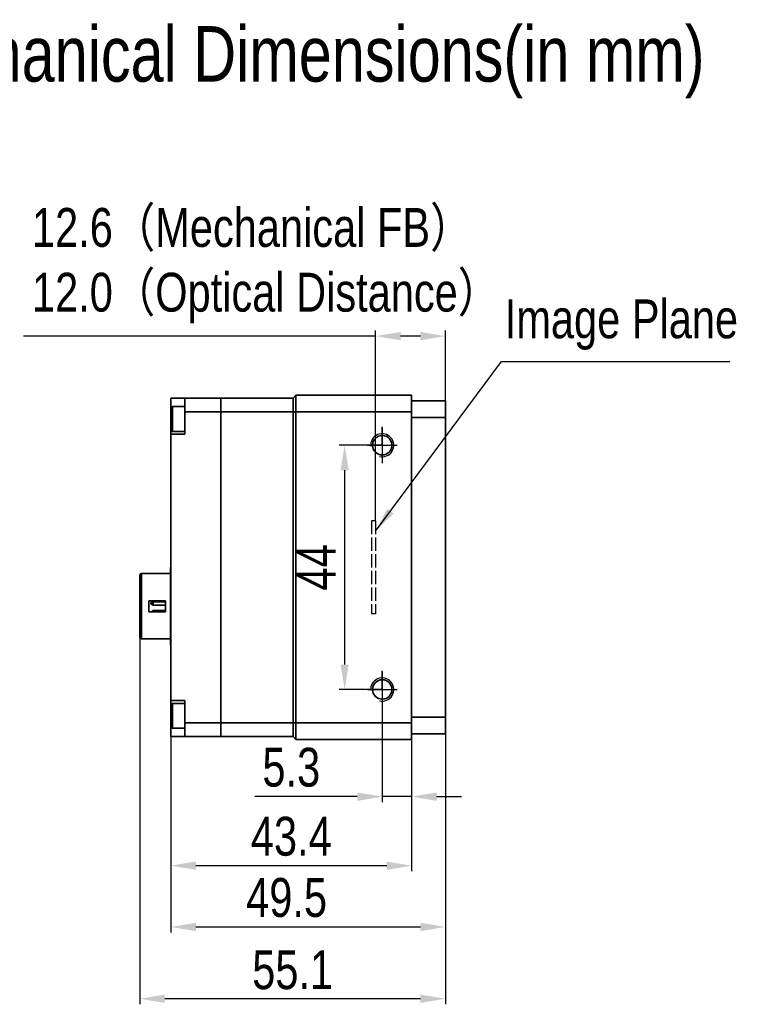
# Model space of a CAD drawing. Header units: millimetres. Extents: x 0 to 16413, y 0 to 744.
# Tile 3 of 6: x 16169 to 16300, y 566 to 744. Entities that reach past the tile are written whole.
import ezdxf

# ---------------------------------------------------------------- set-up
doc = ezdxf.new("R2010")
doc.units = ezdxf.units.MM
for name, pattern in [('ACAD_ISO02W100', [15, 12, -3]), ('CENTER', [50.8, 31.75, -6.35, 6.35, -6.35]), ('CENTER2', [28.575, 19.05, -3.175, 3.175, -3.175])]:
    doc.linetypes.add(name, pattern=pattern)
for name, color, linetype, lineweight in [('粗实线', 7, 'Continuous', 50), ('细实线', 3, 'Continuous', 25), ('细点画线', 1, 'CENTER2', 25), ('细虚线', 2, 'ACAD_ISO02W100', 25)]:
    doc.layers.add(name, color=color, linetype=linetype, lineweight=lineweight)
doc.styles.add('iTek', font='txt', dxfattribs={"width": 0.8, "height": 7})
doc.dimstyles.new('iTek', dxfattribs={"dimscale": 0, "dimtxt": 7, "dimasz": 4.5, "dimexe": 1, "dimexo": 0, "dimgap": 1.5, "dimtad": 1, "dimtoh": 1, "dimdsep": 46, "dimtxsty": 'iTek', "dimcen": 4, "dimclrd": 256, "dimclre": 256, "dimclrt": 256, "dimazin": 2, "dimtfac": 1, "dimtmove": 0, "dimatfit": 3, "dimfxl": 1, "dimlwd": -1, "dimlwe": -1, "dimarcsym": 0})

# ---------------------------------------------------------------- blocks, each defined once
blk = doc.blocks.new('*D96')
at = {"layer": 'Defpoints', "color": 0}
for p in [(16077.03, 665.76), (16070.99, 624.19), (16327.18, 616.97), (16388.18, 616.97), (16388.18, 594.72)]:
    blk.add_point(p, dxfattribs=at)
at = {"layer": '细实线'}
for p, q in [((16081.8, 698.69), (16077.67, 670.21)), ((16151.37, 698.69), (16081.8, 698.69)), ((16070.99, 624.19), (16077.03, 665.76)), ((16070.35, 619.74), (16069.7, 615.28)), ((16327.18, 616.97), (16327.18, 593.72)), ((16388.18, 616.97), (16388.18, 593.72)), ((16331.68, 594.72), (16383.68, 594.72))]:
    blk.add_line(p, q, dxfattribs=at)
for points in [[(16076.93, 670.32), (16078.41, 670.1), (16077.03, 665.76)], [(16069.61, 619.84), (16071.09, 619.63), (16070.99, 624.19)], [(16331.68, 595.47), (16331.68, 593.97), (16327.18, 594.72)], [(16383.68, 595.47), (16383.68, 593.97), (16388.18, 594.72)]]:
    blk.add_solid(points, dxfattribs=at)
at = {"layer": '细实线', "char_height": 7, "attachment_point": 5, "style": 'iTek'}
for s, insert in [('M42x1-6H，depth6', (16117.34, 704.78)), ('61', (16357.68, 600))]:
    blk.add_mtext(s, dxfattribs=dict(at, insert=insert))
blk = doc.blocks.new('*D134')
at = {"layer": 'Defpoints', "color": 0}
for p in [(16234.74, 666.97), (16227.97, 622.97), (16234.74, 622.97)]:
    blk.add_point(p, dxfattribs=at)
at = {"layer": '细实线'}
for p, q in [((16234.74, 666.97), (16226.97, 666.97)), ((16227.97, 662.47), (16227.97, 627.47)), ((16234.74, 622.97), (16226.97, 622.97))]:
    blk.add_line(p, q, dxfattribs=at)
for points in [[(16227.22, 662.47), (16228.72, 662.47), (16227.97, 666.97)], [(16227.22, 627.47), (16228.72, 627.47), (16227.97, 622.97)]]:
    blk.add_solid(points, dxfattribs=at)
at = {"layer": '细实线', "insert": (16222.85, 644.97), "char_height": 7, "attachment_point": 5, "rotation": 90, "style": 'iTek'}
blk.add_mtext('44', dxfattribs=at)
blk = doc.blocks.new('*D135')
at = {"layer": 'Defpoints', "color": 0}
for p in [(16246.13, 686.64), (16233.54, 653.37), (16246.13, 653.37)]:
    blk.add_point(p, dxfattribs=at)
at = {"layer": '细实线'}
for p, q in [((16233.54, 686.64), (16170.12, 686.64)), ((16233.54, 653.37), (16233.54, 687.64)), ((16241.63, 686.64), (16238.04, 686.64)), ((16246.13, 653.37), (16246.13, 687.64))]:
    blk.add_line(p, q, dxfattribs=at)
for points in [[(16238.04, 687.39), (16238.04, 685.89), (16233.54, 686.64)], [(16241.63, 687.39), (16241.63, 685.89), (16246.13, 686.64)]]:
    blk.add_solid(points, dxfattribs=at)
blk = doc.blocks.new('*D136')
at = {"layer": 'Defpoints', "color": 0}
for p in [(16234.74, 622.97), (16240.04, 617.97), (16240.04, 603.66)]:
    blk.add_point(p, dxfattribs=at)
at = {"layer": '细实线'}
for p, q in [((16234.74, 622.97), (16234.74, 602.66)), ((16240.04, 617.97), (16240.04, 602.66)), ((16230.24, 603.66), (16211.76, 603.66)), ((16240.04, 603.66), (16234.74, 603.66)), ((16244.54, 603.66), (16249.04, 603.66))]:
    blk.add_line(p, q, dxfattribs=at)
for points in [[(16230.24, 604.41), (16230.24, 602.91), (16234.74, 603.66)], [(16244.54, 604.41), (16244.54, 602.91), (16240.04, 603.66)]]:
    blk.add_solid(points, dxfattribs=at)
at = {"layer": '细实线', "insert": (16218.35, 608.92), "char_height": 7, "attachment_point": 5, "style": 'iTek'}
blk.add_mtext('5.3', dxfattribs=at)
blk = doc.blocks.new('*D137')
at = {"layer": 'Defpoints', "color": 0}
for p in [(16196.66, 614.47), (16240.04, 613.97), (16196.66, 591.22)]:
    blk.add_point(p, dxfattribs=at)
at = {"layer": '细实线'}
for p, q in [((16196.66, 614.47), (16196.66, 590.22)), ((16240.04, 613.97), (16240.04, 590.22)), ((16235.54, 591.22), (16201.16, 591.22))]:
    blk.add_line(p, q, dxfattribs=at)
for points in [[(16201.16, 591.97), (16201.16, 590.47), (16196.66, 591.22)], [(16235.54, 591.97), (16235.54, 590.47), (16240.04, 591.22)]]:
    blk.add_solid(points, dxfattribs=at)
at = {"layer": '细实线', "insert": (16218.35, 596.48), "char_height": 7, "attachment_point": 5, "style": 'iTek'}
blk.add_mtext('43.4', dxfattribs=at)
blk = doc.blocks.new('*D138')
at = {"layer": 'Defpoints', "color": 0}
for p in [(16191.06, 632.37), (16246.13, 614.97), (16191.06, 567.25)]:
    blk.add_point(p, dxfattribs=at)
at = {"layer": '细实线'}
for p, q in [((16191.06, 632.37), (16191.06, 566.25)), ((16246.13, 614.97), (16246.13, 566.25)), ((16241.63, 567.25), (16195.56, 567.25))]:
    blk.add_line(p, q, dxfattribs=at)
for points in [[(16195.56, 568), (16195.56, 566.5), (16191.06, 567.25)], [(16241.63, 568), (16241.63, 566.5), (16246.13, 567.25)]]:
    blk.add_solid(points, dxfattribs=at)
at = {"layer": '细实线', "insert": (16218.6, 572.43), "char_height": 7, "attachment_point": 5, "style": 'iTek'}
blk.add_mtext('55.1', dxfattribs=at)
blk = doc.blocks.new('*D139')
at = {"layer": 'Defpoints', "color": 0}
for p in [(16196.66, 614.47), (16246.13, 614.47), (16246.13, 580.18)]:
    blk.add_point(p, dxfattribs=at)
at = {"layer": '细实线'}
for p, q in [((16196.66, 614.47), (16196.66, 579.18)), ((16246.13, 614.47), (16246.13, 579.18)), ((16201.16, 580.18), (16241.63, 580.18))]:
    blk.add_line(p, q, dxfattribs=at)
for points in [[(16201.16, 580.93), (16201.16, 579.43), (16196.66, 580.18)], [(16241.63, 580.93), (16241.63, 579.43), (16246.13, 580.18)]]:
    blk.add_solid(points, dxfattribs=at)
at = {"layer": '细实线', "insert": (16217.51, 585.45), "char_height": 7, "attachment_point": 5, "style": 'iTek'}
blk.add_mtext('49.5', dxfattribs=at)

msp = doc.modelspace()

# ---------------------------------------------------------------- linework, layer by layer
at = {"layer": '粗实线', "lineweight": 35}
for p, q in [((16219.162, 675.973), (16218.662, 675.473)), ((16219.162, 675.973), (16219.162, 672.973)), ((16219.162, 675.973), (16240.042, 675.973)), ((16240.042, 672.973), (16240.042, 675.973)), ((16199.162, 675.473), (16196.662, 675.473)), ((16196.662, 675.473), (16196.662, 673.66)), ((16199.162, 672.973), (16199.162, 675.473)), ((16199.162, 675.473), (16205.662, 675.473)), ((16205.662, 672.973), (16205.662, 675.473)), ((16205.662, 675.473), (16218.662, 675.473)), ((16218.662, 675.473), (16218.662, 672.973)), ((16240.042, 674.973), (16246.132, 674.973)), ((16246.132, 674.973), (16246.132, 671.973)), ((16196.662, 670.981), (16196.662, 673.66)), ((16199.162, 673.973), (16196.974, 673.973)), ((16196.974, 673.973), (16196.974, 670.861)), ((16205.662, 672.973), (16199.162, 672.973)), ((16199.162, 668.973), (16199.162, 672.973)), ((16218.662, 672.973), (16205.662, 672.973)), ((16205.662, 672.973), (16205.662, 616.973)), ((16218.662, 672.973), (16218.662, 616.973)), ((16218.662, 672.973), (16219.162, 672.973)), ((16219.162, 672.973), (16219.162, 616.973)), ((16240.042, 672.973), (16219.162, 672.973)), ((16240.042, 672.973), (16240.042, 616.973)), ((16196.662, 669.785), (16196.662, 670.981)), ((16196.974, 670.861), (16196.974, 669.473)), ((16246.132, 671.973), (16240.042, 671.973)), ((16246.132, 671.973), (16246.132, 617.973)), ((16196.662, 668.973), (16196.662, 669.785)), ((16196.662, 668.973), (16196.662, 620.973)), ((16199.162, 668.973), (16196.662, 668.973)), ((16196.974, 669.473), (16199.162, 669.473)), ((16196.662, 644.973), (16196.562, 644.973)), ((16196.562, 644.973), (16196.562, 630.973)), ((16196.562, 643.873), (16191.362, 643.873)), ((16191.362, 643.873), (16191.362, 632.073)), ((16192.662, 638.973), (16195.662, 638.973)), ((16192.662, 636.973), (16192.662, 638.973)), ((16193.462, 638.823), (16193.062, 638.568)), ((16193.462, 638.742), (16193.062, 638.487)), ((16195.662, 638.823), (16193.462, 638.823)), ((16193.462, 638.823), (16193.462, 638.742)), ((16195.662, 638.742), (16193.462, 638.742)), ((16193.462, 638.742), (16193.462, 638.142)), ((16195.662, 638.973), (16195.662, 636.973)), ((16195.662, 636.973), (16192.662, 636.973)), ((16193.062, 638.568), (16193.062, 638.487)), ((16193.062, 638.487), (16193.062, 638.397)), ((16193.062, 638.397), (16193.462, 638.142)), ((16193.462, 637.173), (16193.148, 636.973)), ((16193.462, 638.142), (16195.662, 638.142)), ((16195.662, 637.173), (16193.462, 637.173)), ((16193.462, 637.173), (16193.462, 636.973)), ((16191.362, 632.073), (16196.562, 632.073)), ((16196.562, 630.973), (16196.662, 630.973)), ((16199.162, 620.973), (16196.662, 620.973)), ((16196.662, 620.16), (16196.662, 620.973)), ((16199.162, 616.973), (16199.162, 620.973)), ((16196.662, 617.423), (16196.662, 620.16)), ((16199.162, 620.473), (16196.974, 620.473)), ((16196.974, 620.473), (16196.974, 617.294)), ((16196.662, 616.285), (16196.662, 617.423)), ((16240.042, 617.973), (16246.132, 617.973)), ((16246.132, 617.973), (16246.132, 614.973)), ((16196.662, 616.285), (16196.662, 614.473)), ((16196.974, 617.294), (16196.974, 615.973)), ((16196.974, 615.973), (16199.162, 615.973)), ((16199.162, 616.973), (16205.662, 616.973)), ((16199.162, 614.473), (16199.162, 616.973)), ((16205.662, 616.973), (16218.662, 616.973)), ((16205.662, 614.473), (16205.662, 616.973)), ((16218.662, 616.973), (16218.662, 614.473)), ((16218.662, 616.973), (16219.162, 616.973)), ((16219.162, 616.973), (16240.042, 616.973)), ((16219.162, 616.973), (16219.162, 613.973)), ((16240.042, 613.973), (16240.042, 616.973)), ((16199.162, 614.473), (16196.662, 614.473)), ((16205.662, 614.473), (16199.162, 614.473)), ((16218.662, 614.473), (16205.662, 614.473)), ((16218.662, 614.473), (16219.162, 613.973)), ((16240.042, 613.973), (16219.162, 613.973)), ((16246.132, 614.973), (16240.042, 614.973))]:
    msp.add_line(p, q, dxfattribs=at)
for centre in [(16234.742, 666.973), (16234.742, 622.973)]:
    msp.add_circle(centre, 1.75, dxfattribs=at)
for centre, radius, start, end in [((16196.974, 673.66), 0.312, 90, 180), ((16196.974, 669.785), 0.312, 180, 270), ((16191.362, 643.573), 0.3, 90, 180), ((16191.362, 632.373), 0.3, 180, 270), ((16196.974, 620.16), 0.312, 90, 180), ((16196.974, 616.285), 0.312, 180, 270)]:
    msp.add_arc(centre, radius, start, end, dxfattribs=at)
for points, knots in [([(16191.062, 643.573), (16191.062, 643.555), (16191.062, 643.517), (16191.062, 643.206), (16191.062, 642.689), (16191.062, 641.961), (16191.062, 641.212), (16191.062, 640.553), (16191.062, 639.88), (16191.062, 639.018), (16191.062, 638.314), (16191.062, 637.973)], [0, 0, 0, 0, 0.1164966, 0.2399716, 0.3685799, 0.4999174, 0.6312549, 0.6956116, 0.7600282, 0.8835032, 1, 1, 1, 1]), ([(16191.062, 637.973), (16191.062, 637.631), (16191.062, 636.928), (16191.062, 635.884), (16191.062, 634.88), (16191.062, 633.985), (16191.062, 633.377), (16191.062, 632.992), (16191.062, 632.687), (16191.062, 632.428), (16191.062, 632.391), (16191.062, 632.373)], [0, 0, 0, 0, 0.1164968, 0.2399717, 0.36858, 0.4999174, 0.6312549, 0.6956117, 0.7600283, 0.8835034, 1, 1, 1, 1])]:
    msp.add_open_spline(points, degree=3, knots=knots, dxfattribs=at)
at = {"layer": '细实线', "lineweight": 30}
for centre in [(16234.742, 666.973), (16234.742, 622.973)]:
    msp.add_arc(centre, 2.083, 256.2446, 185.72405, dxfattribs=at)
at = {"layer": '细点画线', "lineweight": 30}
for p, q in [((16234.742, 666.973), (16234.742, 670.302)), ((16234.742, 670.184), (16234.742, 663.761)), ((16232.062, 666.973), (16237.422, 666.973)), ((16234.742, 622.973), (16234.742, 626.302)), ((16234.742, 626.184), (16234.742, 619.761)), ((16232.062, 622.973), (16237.422, 622.973))]:
    msp.add_line(p, q, dxfattribs=at)
at = {"layer": '细虚线', "ltscale": 0.2}
for p, q in [((16233.542, 653.373), (16232.815, 653.373)), ((16232.815, 653.373), (16232.815, 636.573)), ((16233.542, 653.373), (16233.542, 636.573)), ((16233.542, 636.573), (16232.815, 636.573))]:
    msp.add_line(p, q, dxfattribs=at)

# ---------------------------------------------------------------- texts
at = {"layer": '细实线', "color": 1, "linetype": 'CENTER', "insert": (16024.117, 759.166), "char_height": 10, "width": 414.03807, "attachment_point": 1, "style": 'iTek'}
msp.add_mtext('{\\C0;\\PTS31MSGV-6M Camera Mechanical Dimensions(in mm)}', dxfattribs=at)
at = {"layer": '细实线', "lineweight": 30, "insert": (16171.62, 709.724), "char_height": 7, "width": 86.96963, "attachment_point": 1, "style": 'iTek'}
msp.add_mtext('12.6（Mechanical FB）\\P12.0（Optical Distance）', dxfattribs=at)
at = {"layer": '细实线', "linetype": 'CENTER', "insert": (16256.82, 693.257), "char_height": 7, "width": 45.73596, "attachment_point": 1, "style": 'iTek'}
msp.add_mtext('Image Plane', dxfattribs=at)

# ---------------------------------------------------------------- dimensions: what is measured, and where the dimension line sits
at = {"layer": '细实线'}
for base, p1, p2, override, picture, middle in [((16388.178, 594.722), (16327.178, 616.973), (16388.178, 616.973), {"dimscale": 1}, '*D96', (16357.678, 599.998)), ((16196.662, 591.218), (16240.042, 613.973), (16196.662, 614.473), {"dimscale": 1, "dimdec": 1}, '*D137', (16218.352, 596.479))]:
    dim = msp.add_linear_dim(base=base, p1=p1, p2=p2, dimstyle='iTek', override=override, dxfattribs=at)
    dim.commit()
    dim.dimension.update_dxf_attribs({"geometry": picture, "text_midpoint": middle})
dim = msp.add_diameter_dim_2p(p1=(16070.994, 624.191), p2=(16077.025, 665.755), text='M42x1-6H，depth6', dimstyle='iTek', override={"dimscale": 1}, dxfattribs=at)
dim.commit()
dim.dimension.update_dxf_attribs({"geometry": '*D96', "text_midpoint": (16117.338, 698.69), "dimtype": 163})
dim = msp.add_linear_dim(base=(16246.132, 686.636), p1=(16233.542, 653.373), p2=(16246.132, 653.373), text=' ', dimstyle='iTek', override={"dimscale": 1}, dxfattribs=at)
dim.commit()
dim.dimension.update_dxf_attribs({"geometry": '*D135', "text_midpoint": (16171.62, 686.636), "dimtype": 160})
dim = msp.add_linear_dim(base=(16227.965, 622.973), p1=(16234.742, 666.973), p2=(16234.742, 622.973), angle=90, dimstyle='iTek', override={"dimscale": 1}, dxfattribs=at)
dim.commit()
dim.dimension.update_dxf_attribs({"geometry": '*D134', "text_midpoint": (16222.849, 644.973)})
for base, p1, p2, override, picture, middle in [((16191.062, 567.246), (16246.132, 614.973), (16191.062, 632.373), {"dimscale": 1, "dimdec": 1}, '*D138', (16218.597, 567.246)), ((16240.042, 603.657), (16234.742, 622.973), (16240.042, 617.973), {"dimscale": 1}, '*D136', (16218.352, 603.657)), ((16246.132, 580.18), (16196.662, 614.473), (16246.132, 614.473), {"dimscale": 1, "dimdec": 1}, '*D139', (16217.511, 580.18))]:
    dim = msp.add_linear_dim(base=base, p1=p1, p2=p2, dimstyle='iTek', override=override, dxfattribs=at)
    dim.commit()
    dim.dimension.update_dxf_attribs({"geometry": picture, "text_midpoint": middle, "dimtype": 160})

# ---------------------------------------------------------------- leaders
at = {"layer": '细实线', "color": 1}
msp.add_leader([(16233.542, 651.519), (16256.242, 682.091), (16297.377, 682.091)], dimstyle='iTek', override={"dimscale": 1, "dimtad": 0}, dxfattribs=at)

doc.saveas('drawing.dxf')
